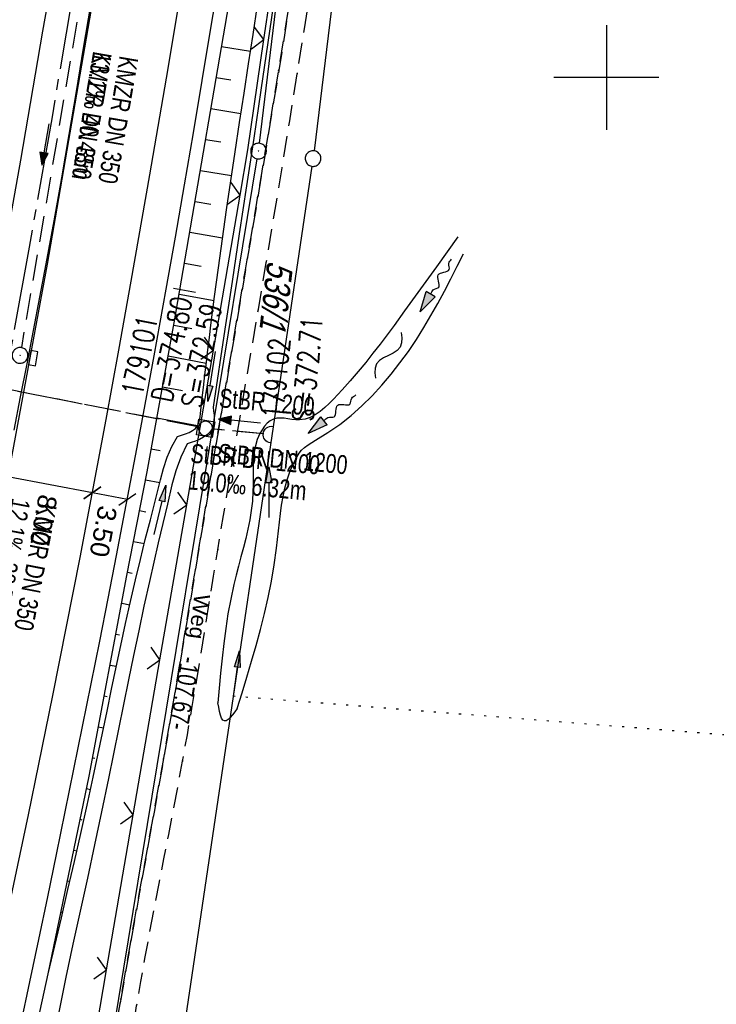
# Model space of a CAD drawing. Extents: x 508275 to 508667, y 447201 to 448341.
# Tile 7 of 33: x 508444 to 508510, y 447312 to 447406. Entities that reach past the tile are written whole.
import ezdxf

# ---------------------------------------------------------------- set-up
doc = ezdxf.new("R2010")
doc.units = 0
doc.header["$LTSCALE"] = 10
doc.header["$MEASUREMENT"] = 0
for name, pattern in [('ACHSE', [5.5, 4, -0.5, 0.5, -0.5]), ('AUSGEZOGEN', [0]), ('LT00', [0]), ('LT11', [0.3, 0.2, -0.1]), ('LT12', [0.4, 0.3, -0.1]), ('PUNKTX2_STR', [0.6, 0.1, -0.5]), ('STRICHLINIE2', [0.375, 0.25, -0.125])]:
    doc.linetypes.add(name, pattern=pattern)
doc.layers.get('0').update_dxf_attribs({"linetype": 'LT00'})
for name, color, linetype in [('--EK_FBR', 250, 'LT00'), ('--EK_Halt-Pfeil', 4, 'LT00'), ('--EK_Haltung', 7, 'STRICHLINIE2'), ('--EK_Haltung-Text', 140, 'LT00'), ('--EK_Schacht-Text', 5, 'LT00'), ('--EL_DFK_AB_L', 21, 'LT00'), ('--EL_DFK_AB_P', 7, 'LT00'), ('--EL_Halt-Pfeil', 4, 'LT00'), ('--EL_Haltung', 182, 'STRICHLINIE2'), ('--EL_Haltung-Text', 182, 'LT00'), ('--FLIEßRICHTPFEIL', 180, 'Continuous'), ('--WASSER_NUTZUNG', 180, 'Continuous'), ('-AX-093', 35, 'ACHSE'), ('ABSTAND', 8, 'LT00'), ('BEMAßUNG', 255, 'Continuous'), ('DFK_AB_L', 21, 'LT00'), ('DFK_AB_P', 7, 'LT00'), ('DFK_FLUR_NR', 250, 'LT00'), ('DFK_GZPKT', 250, 'LT00'), ('DFK_KATASTER', 250, 'LT00'), ('DFK_NUTZUNGSGRENZE', 70, 'PUNKTX2_STR'), ('DL', 182, 'LT12'), ('DL_PFEIL', 201, 'LT00'), ('DL_TEXT', 182, 'LT00'), ('FELDWEG_TEXT', 250, 'Continuous'), ('PFEIL', 140, 'AUSGEZOGEN'), ('V126_AFBR_BAB', 250, 'LT00'), ('V126_BOESCH', 250, 'LT00'), ('V126_BOSCHUNG', 250, 'LT00'), ('V126_FELDWEG', 250, 'LT11'), ('V126_GRABEN', 250, 'LT00'), ('V126_H_BORD', 8, 'LT00'), ('V126_KA_MULD', 182, 'LT00'), ('V126_KA_PRUF', 182, 'LT00'), ('V126_LD_MARK', 250, 'LT00'), ('V126_RASTER', 250, 'LT00'), ('V126_SINKK', 182, 'LT00'), ('V126_UK_DURCH', 182, 'LT00'), ('V126_ZAUN', 40, 'LT00')]:
    doc.layers.add(name, color=color, linetype=linetype)
doc.styles.add('Arial', font='ARIAL.TTF')
doc.styles.add('Beschrift', font='ARIAL.TTF')
doc.styles.add('Haltungsbeschriftung', font='ARIAL.TTF', dxfattribs={"width": 0.75})
doc.styles.add('schachtbeschriftung', font='romans.shx', dxfattribs={"width": 0.75, "height": 2})
doc.styles.get("Standard").update_dxf_attribs({"font": 'ARIAL.TTF'})

# ---------------------------------------------------------------- blocks, each defined once
blk = doc.blocks.new('SYMB7010')
at = {"color": 0, "linetype": 'ByBlock'}
for points in [[(-0.031408, 0.499213), (-0.093728, 0.49134), (-0.15457, 0.475719), (-0.212975, 0.452595), (-0.268021, 0.422333), (-0.31884, 0.385411), (-0.36463, 0.342411), (-0.40467, 0.29401), (-0.438329, 0.240973), (-0.465074, 0.184136), (-0.484486, 0.124395), (-0.496256, 0.062692), (-0.5002, 0)], [(-0.5002, 0), (-0.496256, -0.062692), (-0.484486, -0.124395), (-0.465075, -0.184136), (-0.438329, -0.240973), (-0.404671, -0.29401), (-0.36463, -0.342411), (-0.31884, -0.385411), (-0.268021, -0.422333), (-0.212975, -0.452595), (-0.154571, -0.475719), (-0.093728, -0.49134), (-0.031408, -0.499213), (0.031408, -0.499213)], [(0.5002, 0), (0.496256, 0.062692), (0.484485, 0.124395), (0.465074, 0.184136), (0.438329, 0.240973), (0.40467, 0.29401), (0.36463, 0.342411), (0.31884, 0.385411), (0.268021, 0.422333), (0.212975, 0.452595), (0.15457, 0.475719), (0.093728, 0.49134), (0.031408, 0.499213), (-0.031408, 0.499213)], [(0.031408, -0.499213), (0.093728, -0.491341), (0.15457, -0.475719), (0.212975, -0.452595), (0.268021, -0.422333), (0.31884, -0.385411), (0.36463, -0.342411), (0.404671, -0.294011), (0.438329, -0.240974), (0.465075, -0.184136), (0.484486, -0.124395), (0.496256, -0.062692), (0.500201, 0)]]:
    blk.add_lwpolyline(points, dxfattribs=at)
blk = doc.blocks.new('SYMB0003')
at = {"color": 0, "linetype": 'ByBlock'}
for p, q in [((-0.015712, 0), (0.010166, 0.012015)), ((0, -0.021257), (-0.015712, 0)), ((0.010166, 0.012015), (0, -0.021257))]:
    blk.add_line(p, q, dxfattribs=at)
for points in [[(-0.031395, 0.499013), (-0.093691, 0.491144), (-0.154509, 0.475528), (-0.21289, 0.452414), (-0.267913, 0.422164), (-0.318712, 0.385257), (-0.364484, 0.342274), (-0.404509, 0.293893), (-0.438154, 0.240877), (-0.464888, 0.184062), (-0.484292, 0.124345), (-0.496058, 0.062667), (-0.5, 0)], [(-0.5, 0), (-0.496058, -0.062667), (-0.484292, -0.124345), (-0.464888, -0.184062), (-0.438154, -0.240877), (-0.404509, -0.293893), (-0.364485, -0.342274), (-0.318712, -0.385257), (-0.267914, -0.422164), (-0.21289, -0.452414), (-0.154509, -0.475529), (-0.093691, -0.491144), (-0.031395, -0.499014), (0.031395, -0.499014)], [(0.5, 0), (0.496057, 0.062667), (0.484292, 0.124345), (0.464888, 0.184062), (0.438153, 0.240877), (0.404509, 0.293893), (0.364484, 0.342274), (0.318712, 0.385257), (0.267913, 0.422164), (0.21289, 0.452414), (0.154509, 0.475528), (0.093691, 0.491144), (0.031395, 0.499013), (-0.031395, 0.499013)], [(0.031395, -0.499014), (0.093691, -0.491144), (0.154509, -0.475529), (0.21289, -0.452414), (0.267914, -0.422164), (0.318712, -0.385257), (0.364485, -0.342274), (0.404509, -0.293893), (0.438154, -0.240877), (0.464889, -0.184062), (0.484292, -0.124345), (0.496058, -0.062667), (0.5, 0)]]:
    blk.add_lwpolyline(points, dxfattribs=at)
blk = doc.blocks.new('Pfreil3')
at = {"layer": 'PFEIL'}
blk.add_hatch(color=256, dxfattribs=at).paths.add_polyline_path([(-1.549, 0.273), (-1.549, -0.273), (0, 0)])
for p, q in [((-1.549, 0), (-4.831, 0)), ((-1.549, -0.273), (-1.549, 0.273)), ((-1.549, 0.273), (0, 0)), ((0, 0), (-1.549, -0.273))]:
    blk.add_line(p, q, dxfattribs=at)
blk = doc.blocks.new('SYMB0011')
at = {"color": 0, "linetype": 'ByBlock'}
for p, q in [((0.5, 0), (-0.5, 0)), ((0, 0.5), (0, -0.5))]:
    blk.add_line(p, q, dxfattribs=at)
blk = doc.blocks.new('SYMB0024')
at = {"color": 0, "linetype": 'ByBlock'}
for p, q in [((-0.5, 0.5), (0, 0)), ((0, 0), (0.5, 0.5))]:
    blk.add_line(p, q, dxfattribs=at)
blk = doc.blocks.new('SYMB1210')
at = {"color": 0, "linetype": 'ByBlock'}
blk.add_line((0.018815, -0.179014), (0.055623, -0.17119), dxfattribs=at)
for points in [[(-0.2, -0.2), (-0.2, 0.2), (0.2, 0.2), (0.2, -0.2), (-0.2, -0.2)], [(0.018815, 0.179014), (-0.018815, 0.179014), (-0.055623, 0.17119), (-0.09, 0.155885), (-0.120444, 0.133766), (-0.145623, 0.105801), (-0.164438, 0.073213), (-0.176067, 0.037424), (-0.18, 0)], [(-0.18, 0), (-0.176067, -0.037424), (-0.164438, -0.073213), (-0.145623, -0.105801), (-0.120444, -0.133766), (-0.09, -0.155885), (-0.055623, -0.17119), (-0.018815, -0.179014), (0.018815, -0.179014)], [(0.18, 0), (0.176067, 0.037424), (0.164438, 0.073213), (0.145623, 0.105801), (0.120444, 0.133766), (0.09, 0.155885), (0.055623, 0.17119), (0.018815, 0.179014)], [(0.055623, -0.17119), (0.09, -0.155885), (0.120444, -0.133766), (0.145623, -0.105801), (0.164438, -0.073213), (0.176067, -0.037424), (0.18, 0)]]:
    blk.add_lwpolyline(points, dxfattribs=at)
blk = doc.blocks.new('SYMB0652')
at = {"color": 0, "linetype": 'ByBlock'}
blk.add_lwpolyline([(-0.15, -0.075), (0.15, -0.075), (0.15, 0.075), (-0.15, 0.075), (-0.15, -0.075)], dxfattribs=at)
blk = doc.blocks.new('SYMB1107')
at = {"color": 0, "linetype": 'ByBlock'}
for points in [[(-0.2, 0), (-0.196157, 0.039018), (-0.184776, 0.076537), (-0.166294, 0.111114), (-0.141421, 0.141421), (-0.111114, 0.166294), (-0.076537, 0.184776), (-0.039018, 0.196157), (0, 0.2)], [(0, 0.2), (0.039018, 0.196157), (0.076537, 0.184776), (0.111114, 0.166294), (0.141421, 0.141421), (0.166294, 0.111114), (0.184776, 0.076537), (0.196157, 0.039018), (0.2, 0)]]:
    blk.add_lwpolyline(points, dxfattribs=at)
blk = doc.blocks.new('_Oblique')
at = {"color": 0, "linetype": 'ByBlock', "lineweight": -2}
blk.add_line((-0.5, -0.5), (0.5, 0.5), dxfattribs=at)
blk = doc.blocks.new('SYMB0070')
at = {"color": 0, "linetype": 'ByBlock'}
for p, q in [((-0.5, 0), (0.2, 0)), ((0.5, 0), (0.2, 0.1)), ((0.2, 0.1), (0.2, 0)), ((0.468, 0), (0.21, 0.086)), ((0.21, 0.086), (0.21, -0.086)), ((0.21, -0.086), (0.468, 0)), ((0.22, -0.072), (0.437, 0)), ((0.23, -0.058), (0.405, 0)), ((0.24, -0.045), (0.374, 0)), ((0.342, 0), (0.25, 0.031)), ((0.25, 0.031), (0.25, -0.031)), ((0.25, -0.031), (0.342, 0)), ((0.26, -0.017), (0.31, 0)), ((0.27, -0.003), (0.279, 0))]:
    blk.add_line(p, q, dxfattribs=at)
for points in [[(0.2, 0), (0.2, -0.1), (0.5, 0)], [(0.437, 0), (0.22, 0.072), (0.22, -0.072)], [(0.405, 0), (0.23, 0.058), (0.23, -0.058)], [(0.374, 0), (0.24, 0.045), (0.24, -0.045)], [(0.31, 0), (0.26, 0.017), (0.26, -0.017)], [(0.279, 0), (0.27, 0.003), (0.27, -0.003)]]:
    blk.add_lwpolyline(points, dxfattribs=at)
blk = doc.blocks.new('FLIEßRICHTPFEIL')
at = {"layer": '--FLIEßRICHTPFEIL'}
blk.add_hatch(color=256, dxfattribs=at).paths.add_polyline_path([(-1.95, 0.4875), (-1.95, -0.4875), (0, 0)])
for p, q in [((-1.95, 0.4875), (-1.95, -0.4875)), ((-1.95, 0.4875), (0, 0)), ((0, 0), (-1.95, -0.4875))]:
    blk.add_line(p, q, dxfattribs=at)
at = {"layer": '--FLIEßRICHTPFEIL', "start_tangent": (-1, 0), "end_tangent": (-1, 0)}
blk.add_spline([(-1.95, 0), (-2.4375, 0), (-2.925, 0.325), (-3.4125, 0), (-3.9, -0.325), (-4.3875, 0), (-4.875, 0.325), (-5.3625, 0), (-5.85, 0)], degree=3, dxfattribs=at)
blk = doc.blocks.new('SYMB7251')
at = {"color": 0, "linetype": 'ByBlock'}
for points in [[(-0.25, 0), (-0.208333, 0.028889), (-0.166667, 0.051111), (-0.125, 0.06), (-0.083333, 0.051111), (-0.041667, 0.028889), (0, 0)], [(0, 0), (0.041667, -0.028889), (0.083333, -0.051111), (0.125, -0.06), (0.166667, -0.051111), (0.208333, -0.028889), (0.25, 0)]]:
    blk.add_lwpolyline(points, dxfattribs=at)

msp = doc.modelspace()

# ---------------------------------------------------------------- linework, layer by layer
at = {"layer": '--EK_FBR', "color": 2}
for points in [[(508410.14, 447218.34), (508414.986, 447236.674), (508420.924, 447260.354), (508426.993, 447285.909), (508432.961, 447312.708), (508437.788, 447335.706), (508441.957, 447356.753), (508446.696, 447382.179), (508450.899, 447406.515), (508454.927, 447431.638), (508458.083, 447453.092), (508461.487, 447478.366), (508465.32, 447509.787), (508467.81, 447532.721), (508470.191, 447557.325), (508472.862, 447588.206), (508474.73, 447612.625)], [(508427.454, 447307.109), (508428.732, 447312.996), (508430.381, 447320.704), (508432.003, 447328.418), (508433.598, 447336.138), (508434.798, 447342.046), (508435.98, 447347.957), (508437.142, 447353.873), (508438.283, 447359.792), (508439.421, 447365.815), (508440.537, 447371.842), (508441.632, 447377.872), (508442.708, 447383.906), (508443.429, 447388.008), (508444.144, 447392.112), (508444.854, 447396.216), (508445.561, 447400.32), (508446.267, 447404.425), (508446.974, 447408.53)]]:
    msp.add_lwpolyline(points, dxfattribs=at)
at = {"layer": '--EK_FBR', "linetype": 'LT11', "flags": 128}
for points in [[(508437.551, 447215.16), (508437.833, 447216.766), (508438.305, 447219.462), (508438.77, 447222.16), (508439.251, 447224.998), (508439.725, 447227.837), (508440.193, 447230.678), (508440.658, 447233.518), (508441.121, 447236.359), (508441.586, 447239.2), (508442.052, 447242.04), (508442.524, 447244.88), (508443.17, 447248.713), (508443.826, 447252.544), (508444.489, 447256.373), (508445.157, 447260.202), (508445.828, 447264.031), (508446.499, 447267.859), (508447.054, 447271.026), (508447.605, 447274.194), (508448.151, 447277.363), (508448.691, 447280.533), (508449.222, 447283.704), (508449.744, 447286.877), (508450.254, 447290.052), (508450.686, 447292.806), (508451.11, 447295.562), (508451.532, 447298.318), (508451.952, 447301.075), (508452.376, 447303.831), (508452.806, 447306.586), (508453.245, 447309.339), (508453.696, 447312.09), (508454.128, 447314.642), (508454.572, 447317.192), (508455.024, 447319.74), (508455.482, 447322.287), (508455.944, 447324.834), (508456.407, 447327.381), (508456.87, 447329.927), (508457.328, 447332.474), (508457.781, 447335.023), (508458.285, 447337.913), (508458.779, 447340.805), (508459.266, 447343.697), (508459.747, 447346.591), (508460.225, 447349.486), (508460.701, 447352.381), (508461.176, 447355.276), (508462.122, 447361.02), (508463.075, 447366.763), (508464.034, 447372.504), (508465.001, 447378.245), (508465.544, 447381.449), (508466.088, 447384.653), (508466.632, 447387.857), (508467.172, 447391.062), (508467.709, 447394.267), (508468.239, 447397.474), (508468.762, 447400.681), (508469.472, 447405.131), (508470.165, 447409.583), (508470.842, 447414.038), (508471.504, 447418.495), (508472.152, 447422.954), (508472.812, 447427.591), (508473.46, 447432.229), (508474.097, 447436.869), (508474.724, 447441.51), (508475.342, 447446.152), (508475.845, 447449.979), (508476.342, 447453.807), (508476.83, 447457.636), (508477.308, 447461.466), (508477.774, 447465.297), (508478.227, 447469.13), (508478.587, 447472.276), (508478.939, 447475.422), (508479.285, 447478.569), (508479.628, 447481.717), (508479.97, 447484.865), (508480.313, 447488.012), (508480.659, 447491.159), (508481.159, 447495.626), (508481.669, 447500.092), (508482.188, 447504.556), (508482.713, 447509.02), (508483.243, 447513.484), (508483.688, 447517.205), (508484.133, 447520.927), (508484.578, 447524.648), (508485.02, 447528.37), (508485.457, 447532.092), (508485.889, 447535.815), (508486.313, 447539.531), (508486.731, 447543.248), (508487.143, 447546.965), (508487.552, 447550.683), (508487.959, 447554.401), (508488.364, 447558.119), (508488.778, 447560.975), (508489.264, 447563.819), (508489.822, 447566.65), (508490.452, 447569.466), (508491.154, 447572.265), (508491.926, 447575.046), (508492.769, 447577.805), (508493.682, 447580.543)], [(508439.347, 447214.952), (508439.347, 447214.952), (508439.679, 447216.827), (508440.107, 447219.239), (508440.531, 447221.652), (508441.189, 447225.466), (508441.835, 447229.282), (508442.471, 447233.099), (508443.098, 447236.918), (508443.719, 447240.738), (508444.336, 447244.558), (508444.864, 447247.83), (508445.392, 447251.101), (508445.924, 447254.372), (508446.462, 447257.641), (508447.008, 447260.91), (508447.564, 447264.177), (508448.133, 447267.441), (508448.57, 447269.897), (508449.012, 447272.351), (508449.457, 447274.805), (508449.9, 447277.259), (508450.34, 447279.714), (508450.773, 447282.17), (508451.195, 447284.628), (508451.604, 447287.088), (508451.996, 447289.551), (508452.328, 447291.737), (508452.649, 447293.925), (508452.961, 447296.114), (508453.268, 447298.305), (508453.574, 447300.495), (508453.882, 447302.685), (508454.195, 447304.875), (508454.518, 447307.062), (508454.853, 447309.248), (508455.204, 447311.43), (508455.602, 447313.773), (508456.02, 447316.113), (508456.452, 447318.45), (508456.896, 447320.786), (508457.348, 447323.12), (508457.803, 447325.453), (508458.259, 447327.787), (508458.711, 447330.121), (508459.156, 447332.457), (508459.589, 447334.794), (508460.04, 447337.307), (508460.475, 447339.822), (508460.9, 447342.339), (508461.315, 447344.857), (508461.725, 447347.377), (508462.132, 447349.897), (508462.538, 447352.417), (508462.947, 447354.937), (508463.485, 447358.214), (508464.032, 447361.491), (508464.583, 447364.767), (508465.139, 447368.041), (508465.696, 447371.316), (508466.254, 447374.591), (508466.81, 447377.865), (508467.57, 447382.368), (508468.323, 447386.871), (508469.068, 447391.376), (508469.804, 447395.882), (508470.53, 447400.39), (508471.235, 447404.833), (508471.928, 447409.278), (508472.608, 447413.725), (508473.275, 447418.175), (508473.927, 447422.626), (508474.588, 447427.252), (508475.233, 447431.88), (508475.864, 447436.51), (508476.481, 447441.143), (508477.086, 447445.776), (508477.679, 447450.409), (508478.262, 447455.042), (508478.836, 447459.677), (508479.402, 447464.313), (508479.96, 447468.949), (508480.61, 447474.43), (508481.25, 447479.911), (508481.877, 447485.394), (508482.492, 447490.879), (508482.844, 447494.081), (508483.193, 447497.284), (508483.542, 447500.487), (508483.892, 447503.689), (508484.247, 447506.891), (508484.608, 447510.093), (508484.977, 447513.293), (508485.308, 447516.086), (508485.644, 447518.878), (508485.984, 447521.67), (508486.325, 447524.462), (508486.664, 447527.255), (508486.999, 447530.048), (508487.327, 447532.843), (508487.646, 447535.638), (508487.894, 447537.869), (508488.137, 447540.101), (508488.38, 447542.332), (508488.626, 447544.563), (508488.878, 447546.793), (508489.141, 447549.021), (508489.416, 447551.248), (508489.709, 447553.471), (508490.021, 447555.692), (508490.357, 447557.908), (508490.75, 447560.301), (508491.17, 447562.69), (508491.616, 447565.074), (508492.082, 447567.455), (508492.566, 447569.834), (508493.064, 447572.21), (508493.573, 447574.584), (508494.088, 447576.957), (508494.607, 447579.33)]]:
    msp.add_lwpolyline(points, dxfattribs=at)
at = {"layer": '--EK_FBR'}
msp.add_lwpolyline([(508444.161, 447309.667), (508445.028, 447313.719), (508445.884, 447317.773), (508446.73, 447321.829), (508447.568, 447325.886), (508448.399, 447329.946), (508449.224, 447334.006), (508450.048, 447338.081), (508450.867, 447342.157), (508451.68, 447346.235), (508452.486, 447350.314), (508453.283, 447354.394), (508454.503, 447360.739), (508455.699, 447367.089), (508456.871, 447373.444), (508458.017, 447379.803), (508458.896, 447384.779), (508459.76, 447389.757), (508460.612, 447394.738), (508461.454, 447399.72), (508462.287, 447404.704), (508462.975, 447408.855)], dxfattribs=at)
at = {"layer": '--EK_Haltung'}
for p, q in [((508450.765, 447412.658), (508444.208, 447374.23)), ((508461.037, 447366.671), (508425.039, 447373.784)), ((508467.322, 447366.003), (508462.519, 447366.453))]:
    msp.add_line(p, q, dxfattribs=at)
at = {"layer": '--EL_DFK_AB_L'}
for p, q in [((508466.921, 447393.723), (508489.73, 447580.634)), ((508449.442, 447287.478), (508466.709, 447392.24))]:
    msp.add_line(p, q, dxfattribs=at)
at = {"layer": '--EL_Haltung'}
for p, q in [((508450.765, 447412.658), (508444.208, 447374.23)), ((508461.037, 447366.671), (508425.039, 447373.784)), ((508467.322, 447366.003), (508462.519, 447366.453))]:
    msp.add_line(p, q, dxfattribs=at)
at = {"layer": '-AX-093', "ltscale": 0.2}
msp.add_lwpolyline([(508449.23, 447408.701), (508447.134, 447396.259), (508444.959, 447383.831), (508442.705, 447371.416), (508440.372, 447359.016), (508437.961, 447346.631), (508435.472, 447334.262), (508432.904, 447321.909), (508430.258, 447309.572), (508427.533, 447297.252), (508424.731, 447284.95), (508421.851, 447272.665), (508418.892, 447260.4), (508415.856, 447248.153), (508412.743, 447235.926), (508409.552, 447223.718), (508408.171, 447218.568)], dxfattribs=at)
at = {"layer": 'BEMAßUNG'}
for p, q in [((508450.978, 447360.382), (508442.914, 447361.892)), ((508454.319, 447359.756), (508450.978, 447360.382))]:
    msp.add_line(p, q, dxfattribs=at)
at = {"layer": 'DFK_AB_L'}
for p, q in [((508466.921, 447393.723), (508489.73, 447580.634)), ((508449.442, 447287.478), (508466.709, 447392.24))]:
    msp.add_line(p, q, dxfattribs=at)
at = {"layer": 'DFK_KATASTER'}
for p, q in [((508495.709, 447585.745), (508472.122, 447393.014)), ((508471.92, 447391.527), (508456.261, 447286.152))]:
    msp.add_line(p, q, dxfattribs=at)
at = {"layer": 'DFK_NUTZUNGSGRENZE', "ltscale": 0.2}
msp.add_line((508464.41, 447341.009), (508564.191, 447333.16), dxfattribs=at)
at = {"layer": 'DL'}
for p, q in [((508461.037, 447366.671), (508425.039, 447373.784)), ((508467.322, 447366.003), (508462.519, 447366.453))]:
    msp.add_line(p, q, dxfattribs=at)
at = {"layer": 'V126_AFBR_BAB', "color": 0}
for points in [[(508410.14, 447218.34), (508414.986, 447236.674), (508420.924, 447260.354), (508426.993, 447285.909), (508432.961, 447312.708), (508437.788, 447335.706), (508441.957, 447356.753), (508446.696, 447382.179), (508450.899, 447406.515), (508454.927, 447431.638), (508458.083, 447453.092), (508461.487, 447478.366), (508465.32, 447509.787), (508467.81, 447532.721), (508470.191, 447557.325), (508472.862, 447588.206), (508474.73, 447612.625)], [(508427.454, 447307.109), (508428.732, 447312.996), (508430.381, 447320.704), (508432.003, 447328.418), (508433.598, 447336.138), (508434.798, 447342.046), (508435.98, 447347.957), (508437.142, 447353.873), (508438.283, 447359.792), (508439.421, 447365.815), (508440.537, 447371.842), (508441.632, 447377.872), (508442.708, 447383.906), (508443.429, 447388.008), (508444.144, 447392.112), (508444.854, 447396.216), (508445.561, 447400.32), (508446.267, 447404.425), (508446.974, 447408.53)]]:
    msp.add_lwpolyline(points, dxfattribs=at)
at = {"layer": 'V126_AFBR_BAB'}
msp.add_lwpolyline([(508444.161, 447309.667), (508445.028, 447313.719), (508445.884, 447317.773), (508446.73, 447321.829), (508447.568, 447325.886), (508448.399, 447329.946), (508449.224, 447334.006), (508450.048, 447338.081), (508450.867, 447342.157), (508451.68, 447346.235), (508452.486, 447350.314), (508453.283, 447354.394), (508454.503, 447360.739), (508455.699, 447367.089), (508456.871, 447373.444), (508458.017, 447379.803), (508458.896, 447384.779), (508459.76, 447389.757), (508460.612, 447394.738), (508461.454, 447399.72), (508462.287, 447404.704), (508462.975, 447408.855)], dxfattribs=at)
at = {"layer": 'V126_BOESCH'}
msp.add_lwpolyline([(508446.764, 447314.501), (508450.662, 447333.369), (508454.273, 447352.486), (508456.207, 447362.397), (508458.782, 447376.608), (508465.041, 447413.061)], dxfattribs=at)
at = {"layer": 'V126_BOSCHUNG'}
for p, q in [((508463.309, 447402.972), (508466.059, 447402.502)), ((508462.801, 447400.015), (508464.202, 447399.776)), ((508462.293, 447397.059), (508465.148, 447396.571)), ((508461.786, 447394.102), (508463.241, 447393.853)), ((508461.278, 447391.145), (508464.252, 447390.637)), ((508460.77, 447388.188), (508462.293, 447387.928)), ((508460.263, 447385.232), (508463.391, 447384.698)), ((508459.755, 447382.275), (508461.367, 447382)), ((508458.728, 447379.901), (508460.812, 447379.515)), ((508459.249, 447379.326), (508462.583, 447378.74)), ((508458.74, 447376.379), (508460.474, 447376.066)), ((508458.207, 447373.435), (508461.849, 447372.759)), ((508457.672, 447370.483), (508459.587, 447370.128)), ((508457.137, 447367.531), (508461.022, 447366.81)), ((508456.603, 447364.585), (508457.462, 447364.42)), ((508456.058, 447361.634), (508457.426, 447361.371)), ((508455.485, 447358.695), (508456.08, 447358.577)), ((508454.909, 447355.746), (508455.94, 447355.549)), ((508454.335, 447352.803), (508454.781, 447352.718)), ((508453.776, 447349.853), (508454.549, 447349.71)), ((508453.219, 447346.905), (508453.56, 447346.842)), ((508452.662, 447343.957), (508453.274, 447343.844)), ((508452.105, 447341.009), (508452.383, 447340.958)), ((508451.548, 447338.061), (508452.05, 447337.968)), ((508450.992, 447335.115), (508451.213, 447335.072)), ((508450.415, 447332.173), (508450.807, 447332.094)), ((508449.808, 447329.236), (508449.985, 447329.199)), ((508449.201, 447326.298), (508449.502, 447326.236)), ((508448.594, 447323.36), (508448.712, 447323.336)), ((508447.987, 447320.422), (508448.15, 447320.388)), ((508447.38, 447317.484), (508447.422, 447317.476)), ((508446.773, 447314.546), (508446.775, 447314.546))]:
    msp.add_line(p, q, dxfattribs=at)
at = {"layer": 'V126_FELDWEG', "flags": 128}
for points in [[(508493.682, 447580.543), (508492.769, 447577.805), (508491.926, 447575.046), (508491.154, 447572.265), (508490.452, 447569.466), (508489.822, 447566.65), (508489.264, 447563.819), (508488.778, 447560.975), (508488.364, 447558.119), (508487.959, 447554.401), (508487.552, 447550.683), (508487.143, 447546.965), (508486.731, 447543.248), (508486.313, 447539.531), (508485.889, 447535.815), (508485.457, 447532.092), (508485.02, 447528.37), (508484.578, 447524.648), (508484.133, 447520.927), (508483.688, 447517.205), (508483.243, 447513.484), (508482.713, 447509.02), (508482.188, 447504.556), (508481.669, 447500.092), (508481.159, 447495.626), (508480.659, 447491.159), (508480.313, 447488.012), (508479.97, 447484.865), (508479.628, 447481.717), (508479.285, 447478.569), (508478.939, 447475.422), (508478.587, 447472.276), (508478.227, 447469.13), (508477.774, 447465.297), (508477.308, 447461.466), (508476.83, 447457.636), (508476.342, 447453.807), (508475.845, 447449.979), (508475.342, 447446.152), (508474.724, 447441.51), (508474.097, 447436.869), (508473.46, 447432.229), (508472.812, 447427.591), (508472.152, 447422.954), (508471.504, 447418.495), (508470.842, 447414.038), (508470.165, 447409.583), (508469.472, 447405.131), (508468.762, 447400.681), (508468.239, 447397.474), (508467.709, 447394.267), (508467.172, 447391.062), (508466.632, 447387.857), (508466.088, 447384.653), (508465.544, 447381.449), (508465.001, 447378.245), (508464.034, 447372.504), (508463.075, 447366.763), (508462.122, 447361.02), (508461.176, 447355.276), (508460.701, 447352.381), (508460.225, 447349.486), (508459.747, 447346.591), (508459.266, 447343.697), (508458.779, 447340.805), (508458.285, 447337.913), (508457.781, 447335.023), (508457.328, 447332.474), (508456.87, 447329.927), (508456.407, 447327.381), (508455.944, 447324.834), (508455.482, 447322.287), (508455.024, 447319.74), (508454.572, 447317.192), (508454.128, 447314.642), (508453.696, 447312.09), (508453.245, 447309.339), (508452.806, 447306.586), (508452.376, 447303.831), (508451.952, 447301.075), (508451.532, 447298.318), (508451.11, 447295.562), (508450.686, 447292.806), (508450.254, 447290.052), (508449.744, 447286.877), (508449.222, 447283.704), (508448.691, 447280.533), (508448.151, 447277.363), (508447.605, 447274.194), (508447.054, 447271.026), (508446.499, 447267.859), (508445.828, 447264.031), (508445.157, 447260.202), (508444.489, 447256.373), (508443.826, 447252.544), (508443.17, 447248.713), (508442.524, 447244.88), (508442.052, 447242.04), (508441.586, 447239.2), (508441.121, 447236.359), (508440.658, 447233.518), (508440.193, 447230.678), (508439.725, 447227.837), (508439.251, 447224.998), (508438.77, 447222.16), (508438.305, 447219.462), (508437.833, 447216.766), (508437.551, 447215.16)], [(508439.347, 447214.952), (508439.679, 447216.827), (508440.107, 447219.239), (508440.531, 447221.652), (508441.189, 447225.466), (508441.835, 447229.282), (508442.471, 447233.099), (508443.098, 447236.918), (508443.719, 447240.738), (508444.336, 447244.558), (508444.864, 447247.83), (508445.392, 447251.101), (508445.924, 447254.372), (508446.462, 447257.641), (508447.008, 447260.91), (508447.564, 447264.177), (508448.133, 447267.441), (508448.57, 447269.897), (508449.012, 447272.351), (508449.457, 447274.805), (508449.9, 447277.259), (508450.34, 447279.714), (508450.773, 447282.17), (508451.195, 447284.628), (508451.604, 447287.088), (508451.996, 447289.551), (508452.328, 447291.737), (508452.649, 447293.925), (508452.961, 447296.114), (508453.268, 447298.305), (508453.574, 447300.495), (508453.882, 447302.685), (508454.195, 447304.875), (508454.518, 447307.062), (508454.853, 447309.248), (508455.204, 447311.43), (508455.602, 447313.773), (508456.02, 447316.113), (508456.452, 447318.45), (508456.896, 447320.786), (508457.348, 447323.12), (508457.803, 447325.453), (508458.259, 447327.787), (508458.711, 447330.121), (508459.156, 447332.457), (508459.589, 447334.794), (508460.04, 447337.307), (508460.475, 447339.822), (508460.9, 447342.339), (508461.315, 447344.857), (508461.725, 447347.377), (508462.132, 447349.897), (508462.538, 447352.417), (508462.947, 447354.937), (508463.485, 447358.214), (508464.032, 447361.491), (508464.583, 447364.767), (508465.139, 447368.041), (508465.696, 447371.316), (508466.254, 447374.591), (508466.81, 447377.865), (508467.57, 447382.368), (508468.323, 447386.871), (508469.068, 447391.376), (508469.804, 447395.882), (508470.53, 447400.39), (508471.235, 447404.833), (508471.928, 447409.278), (508472.608, 447413.725), (508473.275, 447418.175), (508473.927, 447422.626), (508474.588, 447427.252), (508475.233, 447431.88), (508475.864, 447436.51), (508476.481, 447441.143), (508477.086, 447445.776), (508477.679, 447450.409), (508478.262, 447455.042), (508478.836, 447459.677), (508479.402, 447464.313), (508479.96, 447468.949), (508480.61, 447474.43), (508481.25, 447479.911), (508481.877, 447485.394), (508482.492, 447490.879), (508482.844, 447494.081), (508483.193, 447497.284), (508483.542, 447500.487), (508483.892, 447503.689), (508484.247, 447506.891), (508484.608, 447510.093), (508484.977, 447513.293), (508485.308, 447516.086), (508485.644, 447518.878), (508485.984, 447521.67), (508486.325, 447524.462), (508486.664, 447527.255), (508486.999, 447530.048), (508487.327, 447532.843), (508487.646, 447535.638), (508487.894, 447537.869), (508488.137, 447540.101), (508488.38, 447542.332), (508488.626, 447544.563), (508488.878, 447546.793), (508489.141, 447549.021), (508489.416, 447551.248), (508489.709, 447553.471), (508490.021, 447555.692), (508490.357, 447557.908), (508490.75, 447560.301), (508491.17, 447562.69), (508491.616, 447565.074), (508492.082, 447567.455), (508492.566, 447569.834), (508493.064, 447572.21), (508493.573, 447574.584), (508494.088, 447576.957), (508494.607, 447579.33)]]:
    msp.add_lwpolyline(points, dxfattribs=at)
at = {"layer": 'V126_GRABEN'}
for points in [[(508468.385, 447407.908), (508467.723, 447403.344), (508467.051, 447398.782), (508466.372, 447394.221), (508465.686, 447389.661), (508464.996, 447385.101), (508464.303, 447380.542), (508463.608, 447375.983), (508462.488, 447368.543), (508462.542, 447368.157), (508462.584, 447367.776), (508462.599, 447367.405), (508462.576, 447367.051), (508462.5, 447366.718), (508462.36, 447366.411), (508462.146, 447366.134), (508461.876, 447365.891), (508461.572, 447365.682), (508461.196, 447365.479), (508460.808, 447365.314), (508460.412, 447365.173), (508460.012, 447365.044), (508459.432, 447363.783), (508458.951, 447362.481), (508458.574, 447361.146), (508458.134, 447359.302), (508457.695, 447357.457), (508457.262, 447355.611), (508456.834, 447353.764), (508456.416, 447351.915), (508455.901, 447349.572), (508455.401, 447347.226), (508454.911, 447344.877), (508454.43, 447342.527), (508453.953, 447340.175), (508453.478, 447337.823), (508453.002, 447335.472), (508452.521, 447333.121), (508451.862, 447329.958), (508451.191, 447326.797), (508450.51, 447323.638), (508449.822, 447320.481), (508449.13, 447317.325), (508448.435, 447314.169), (508446.353, 447303.667)], [(508444.469, 447303.992), (508446.764, 447314.501), (508447.396, 447317.178), (508448.025, 447319.855), (508448.65, 447322.533), (508449.268, 447325.213), (508449.877, 447327.895), (508450.475, 447330.579), (508451.06, 447333.267), (508451.505, 447335.36), (508451.943, 447337.454), (508452.378, 447339.549), (508452.813, 447341.645), (508453.252, 447343.739), (508453.696, 447345.832), (508454.151, 447347.922), (508454.617, 447350.01), (508455.1, 447352.094), (508455.559, 447354.006), (508456.032, 447355.915), (508456.513, 447357.821), (508457.002, 447359.727), (508457.493, 447361.631), (508457.762, 447362.713), (508458.12, 447363.768), (508458.566, 447364.789), (508459.096, 447365.77), (508459.49, 447365.883), (508459.871, 447366.006), (508460.226, 447366.149), (508460.544, 447366.322), (508460.811, 447366.534), (508461.014, 447366.796), (508461.127, 447367.048), (508461.202, 447367.328), (508461.252, 447367.627), (508461.29, 447367.934), (508461.436, 447369.197), (508461.578, 447370.432), (508461.719, 447371.646), (508461.858, 447372.843), (508461.998, 447374.028), (508462.14, 447375.205), (508462.284, 447376.381), (508462.631, 447379.107), (508462.996, 447381.848), (508463.377, 447384.601), (508463.772, 447387.365), (508464.178, 447390.138), (508464.594, 447392.921), (508465.017, 447395.709), (508465.444, 447398.504), (508465.875, 447401.302), (508466.305, 447404.103), (508466.734, 447406.906)], [(508485.821, 447384.811), (508484.809, 447383.381), (508483.797, 447381.955), (508482.786, 447380.536), (508481.774, 447379.127), (508480.764, 447377.731), (508479.754, 447376.353), (508479.091, 447375.459), (508478.423, 447374.572), (508477.744, 447373.692), (508477.047, 447372.816), (508476.327, 447371.942), (508475.579, 447371.071), (508474.795, 447370.199), (508473.971, 447369.326), (508473.562, 447368.912), (508473.14, 447368.513), (508472.701, 447368.147), (508472.245, 447367.83), (508471.767, 447367.578), (508471.265, 447367.408), (508470.737, 447367.337), (508470.375, 447367.347), (508470.006, 447367.389), (508469.635, 447367.443), (508469.267, 447367.492), (508468.909, 447367.516), (508468.565, 447367.497), (508468.24, 447367.416), (508467.927, 447367.252), (508467.642, 447367.017), (508467.387, 447366.727), (508467.161, 447366.4), (508466.966, 447366.052), (508466.71, 447365.459), (508466.529, 447364.857), (508466.411, 447364.246), (508466.342, 447363.629), (508466.31, 447363.007), (508466.302, 447362.382), (508466.306, 447361.755), (508466.309, 447361.129), (508466.299, 447360.505), (508466.241, 447359.6), (508466.135, 447358.703), (508465.989, 447357.811), (508465.809, 447356.923), (508465.605, 447356.039), (508465.383, 447355.157), (508465.151, 447354.277), (508464.917, 447353.397), (508464.688, 447352.516), (508464.472, 447351.633), (508464.171, 447350.237), (508463.916, 447348.835), (508463.698, 447347.427), (508463.513, 447346.014), (508463.353, 447344.597), (508463.212, 447343.177), (508463.084, 447341.755), (508462.962, 447340.333)], [(508464.793, 447339.814), (508465.26, 447341.311), (508465.72, 447342.809), (508466.171, 447344.312), (508466.604, 447345.82), (508467.016, 447347.335), (508467.4, 447348.861), (508467.751, 447350.398), (508468.064, 447351.948), (508468.333, 447353.514), (508468.553, 447355.097), (508468.647, 447355.922), (508468.734, 447356.751), (508468.822, 447357.578), (508468.919, 447358.402), (508469.032, 447359.22), (508469.17, 447360.029), (508469.341, 447360.826), (508469.551, 447361.608), (508469.809, 447362.373), (508470.123, 447363.117), (508470.501, 447363.838), (508470.695, 447364.15), (508470.916, 447364.438), (508471.212, 447364.72), (508471.546, 447364.963), (508471.903, 447365.182), (508472.27, 447365.392), (508473.447, 447366.121), (508474.573, 447366.914), (508475.648, 447367.769), (508476.674, 447368.678), (508477.652, 447369.638), (508478.584, 447370.643), (508479.472, 447371.688), (508480.317, 447372.768), (508481.12, 447373.878), (508481.884, 447375.013), (508482.596, 447376.144), (508483.276, 447377.291), (508483.929, 447378.452), (508484.562, 447379.624), (508485.179, 447380.804), (508485.786, 447381.989), (508486.387, 447383.177)], [(508464.793, 447339.814), (508464.566, 447339.505), (508464.344, 447339.215), (508464.129, 447338.962), (508463.928, 447338.766), (508463.744, 447338.644), (508463.581, 447338.617), (508463.433, 447338.706), (508463.31, 447338.902), (508463.206, 447339.184), (508463.117, 447339.531), (508463.037, 447339.921), (508462.962, 447340.333)]]:
    msp.add_lwpolyline(points, dxfattribs=at)
at = {"layer": 'V126_H_BORD'}
msp.add_lwpolyline([(508443.522, 447366.363), (508444.142, 447369.532), (508444.76, 447372.7), (508445.372, 447375.87), (508445.977, 447379.041), (508446.572, 447382.214), (508447.323, 447386.323), (508448.054, 447390.435), (508448.767, 447394.551), (508449.465, 447398.669), (508450.148, 447402.79), (508450.82, 447406.913)], dxfattribs=at)
at = {"layer": 'V126_LD_MARK'}
msp.add_lwpolyline([(508440.791, 447310.419), (508441.833, 447315.229), (508442.865, 447320.041), (508443.885, 447324.856), (508444.894, 447329.673), (508445.889, 447334.493), (508447.22, 447341.062), (508448.525, 447347.637), (508449.803, 447354.216), (508451.057, 447360.801), (508452.288, 447367.39), (508453.495, 447373.983), (508454.682, 447380.58), (508456.465, 447390.722), (508458.199, 447400.872), (508459.884, 447411.03)], dxfattribs=at)
at = {"layer": 'V126_RASTER'}
for p, q in [((508499.999, 447405), (508499.999, 447395)), ((508504.994, 447400), (508494.994, 447400.001))]:
    msp.add_line(p, q, dxfattribs=at)
at = {"layer": 'V126_ZAUN'}
for p, q in [((508467.341, 447403.612), (508469.489, 447418.458)), ((508462.528, 447374.004), (508465.077, 447388.785)), ((508459.979, 447359.222), (508462.528, 447374.004)), ((508457.43, 447344.44), (508459.979, 447359.222)), ((508454.881, 447329.658), (508457.43, 447344.44)), ((508449.8, 447300.092), (508452.339, 447314.875))]:
    msp.add_line(p, q, dxfattribs=at)
for points in [[(508465.077, 447388.785), (508465.82, 447393.097), (508467.341, 447403.612)], [(508452.339, 447314.875), (508454.057, 447324.878), (508454.881, 447329.658)]]:
    msp.add_lwpolyline(points, dxfattribs=at)

# ---------------------------------------------------------------- block references
at = {"layer": '--EK_Halt-Pfeil', "yscale": 4, "zscale": 4}
for p, xscale, rotation in [((508446.501, 447393.613), 4.000000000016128, 260.3164699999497), ((508465.015, 447367.226), 3.999999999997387, 174.6257899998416)]:
    msp.add_blockref('SYMB0070', p, dxfattribs=dict(at, xscale=xscale, rotation=rotation))
at = {"layer": '--EL_DFK_AB_P', "xscale": 1.500000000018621, "yscale": 1.5, "zscale": 1.5, "rotation": 264.7377099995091}
msp.add_blockref('SYMB0003', (508466.83, 447392.979), dxfattribs=at)
at = {"layer": '--EL_Halt-Pfeil', "yscale": 4, "zscale": 4}
for p, xscale, rotation in [((508446.501, 447393.613), 4.000000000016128, 260.3164699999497), ((508465.015, 447367.226), 3.999999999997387, 174.6257899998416)]:
    msp.add_blockref('SYMB0070', p, dxfattribs=dict(at, xscale=xscale, rotation=rotation))
at = {"layer": '--FLIEßRICHTPFEIL'}
for p, rotation in [((508482.252, 447377.645), 239.3723995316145), ((508471.553, 447366.033), 219.0083432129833)]:
    msp.add_blockref('FLIEßRICHTPFEIL', p, dxfattribs=dict(at, rotation=rotation))
at = {"layer": '--WASSER_NUTZUNG', "xscale": 9.999999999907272, "yscale": 10.00000000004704, "zscale": 10, "rotation": 240.4931601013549}
msp.add_blockref('SYMB7251', (508479.209, 447373.487), dxfattribs=at)
at = {"layer": 'BEMAßUNG', "xscale": 1.4, "yscale": 1.4, "zscale": 1.4}
for p, rotation in [((508450.978, 447360.382), 169.3937117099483), ((508450.978, 447360.382), 349.393711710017), ((508454.319, 447359.756), 349.3937117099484)]:
    msp.add_blockref('_Oblique', p, dxfattribs=dict(at, rotation=rotation))
at = {"layer": 'DFK_AB_P', "xscale": 1.500000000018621, "yscale": 1.5, "zscale": 1.5, "rotation": 264.7377099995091}
msp.add_blockref('SYMB0003', (508466.83, 447392.979), dxfattribs=at)
at = {"layer": 'DFK_GZPKT', "xscale": 1.500000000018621, "yscale": 1.5, "zscale": 1.5, "rotation": 264.7377099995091}
msp.add_blockref('SYMB7010', (508472.03, 447392.269), dxfattribs=at)
at = {"layer": 'DL_PFEIL', "xscale": 3.999999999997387, "yscale": 4, "zscale": 4, "rotation": 174.6257899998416}
msp.add_blockref('SYMB0070', (508465.015, 447367.226), dxfattribs=at)
at = {"layer": 'PFEIL'}
for p, rotation in [((508461.98, 447369.082), 261.243877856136), ((508467.812, 447362.869), 90), ((508457.984, 447361.102), 76.30656444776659), ((508465.019, 447345.294), 82.08878200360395)]:
    msp.add_blockref('Pfreil3', p, dxfattribs=dict(at, rotation=rotation))
at = {"layer": 'V126_FELDWEG', "xscale": 0.100000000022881, "yscale": 0.09999999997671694, "zscale": 0.1, "rotation": 263.3832000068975}
for p in [(508468.762, 447400.681), (508470.53, 447400.39), (508465.001, 447378.245), (508466.81, 447377.865), (508461.176, 447355.276), (508462.946, 447354.937), (508457.781, 447335.023), (508459.589, 447334.794), (508453.696, 447312.09)]:
    msp.add_blockref('SYMB0011', p, dxfattribs=at)
at = {"layer": 'V126_KA_MULD', "xscale": 3.800000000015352, "yscale": 3.800000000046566, "zscale": 3.8, "rotation": 80.64098519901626}
msp.add_blockref('SYMB1210', (508461.773, 447366.525), dxfattribs=at)
at = {"layer": 'V126_KA_PRUF', "xscale": 1.50000000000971, "yscale": 1.5, "zscale": 1.5, "rotation": 263.3832000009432}
msp.add_blockref('SYMB0003', (508444.082, 447373.492), dxfattribs=at)
at = {"layer": 'V126_SINKK', "xscale": 4.49999999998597, "yscale": 4.5, "zscale": 4.5, "rotation": 259.442138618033}
msp.add_blockref('SYMB0652', (508445.336, 447373.235), dxfattribs=at)
at = {"layer": 'V126_UK_DURCH', "xscale": 4.000000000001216, "yscale": 4, "zscale": 4, "rotation": 81.54731062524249}
msp.add_blockref('SYMB1107', (508468.069, 447365.933), dxfattribs=at)
at = {"layer": 'V126_ZAUN', "yscale": 2.099999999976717, "zscale": 2.1}
for p, xscale, rotation in [((508467.341, 447403.612), 2.100000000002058, 81.76730000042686), ((508465.077, 447388.785), 2.10000000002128, 80.2167599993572), ((508462.528, 447374.004), 2.10000000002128, 80.2167599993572), ((508459.979, 447359.222), 2.10000000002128, 80.2167599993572), ((508457.43, 447344.44), 2.10000000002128, 80.2167599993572), ((508454.881, 447329.658), 2.10000000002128, 80.2167599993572), ((508452.339, 447314.875), 2.100000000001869, 80.25536000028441)]:
    msp.add_blockref('SYMB0024', p, dxfattribs=dict(at, xscale=xscale, rotation=rotation))

# ---------------------------------------------------------------- texts
at = {"layer": '--EK_Haltung-Text', "style": 'Haltungsbeschriftung', "width": 0.75}
for s, rotation, p in [('13.1‰ 40.48m', -99.68353, (508451.073, 447402.57)), ('KMZR DN 350', -99.68353, (508453.596, 447402.139)), ('StBR DN 1200', -5.3742, (508460.281, 447363.273)), ('19.0‰ 6.32m', -5.3742, (508460.041, 447360.723)), ('12.1‰ 38.70m', -100.92278, (508443.319, 447359.96)), ('KMZR DN 350', -100.92278, (508445.833, 447359.476))]:
    msp.add_text(s, height=1.8, rotation=rotation, dxfattribs=at).set_placement(p)
at = {"layer": '--EK_Schacht-Text', "style": 'schachtbeschriftung', "width": 0.75}
for s, rotation, p in [('D=374.80', 78.82078, (508458.55, 447368.942)), ('S=372.59', 78.82078, (508461.376, 447368.383)), ('179101', 78.82078, (508455.725, 447369.501)), ('S=372.71', 84.6258, (508471.997, 447367.113)), ('179102', 84.6258, (508469.13, 447367.382))]:
    msp.add_text(s, height=2, rotation=rotation, dxfattribs=at).set_placement(p)
at = {"layer": '--EL_Haltung-Text', "style": 'Haltungsbeschriftung', "width": 0.75}
for s, rotation, p in [('KMZR DN 350', -99.68353, (508451.073, 447402.57)), ('StBR DN 1200', -5.3742, (508462.915, 447363.296))]:
    msp.add_text(s, height=1.8, rotation=rotation, dxfattribs=at).set_placement(p)
at = {"layer": 'ABSTAND', "width": 0.75}
msp.add_text(' -107.67-', height=1.8, rotation=-99.35738, dxfattribs=at).set_placement((508459.529, 447345.371))
at = {"layer": 'BEMAßUNG', "char_height": 1.8, "attachment_point": 5, "rotation": 259.39371, "style": 'Arial'}
for s, insert in [('\\A1;8.00', (508446.313, 447357.76)), ('\\A1;3.50', (508452.017, 447356.694))]:
    msp.add_mtext(s, dxfattribs=dict(at, insert=insert))
at = {"layer": 'DFK_FLUR_NR', "oblique": 13.754, "width": 0.75}
msp.add_text('536/1', height=2.5, rotation=263.3832, dxfattribs=at).set_placement((508467.676, 447382.589))
at = {"layer": 'DL_TEXT', "style": 'Haltungsbeschriftung', "width": 0.75}
msp.add_text('StBR 1200', height=1.8, rotation=-5.3742, dxfattribs=at).set_placement((508463.005, 447368.558))
at = {"layer": 'FELDWEG_TEXT', "insert": (508460.278, 447350.859), "char_height": 1.5, "attachment_point": 7, "rotation": 262.56882, "style": 'Beschrift'}
msp.add_mtext('Weg', dxfattribs=at)

doc.saveas('drawing.dxf')
